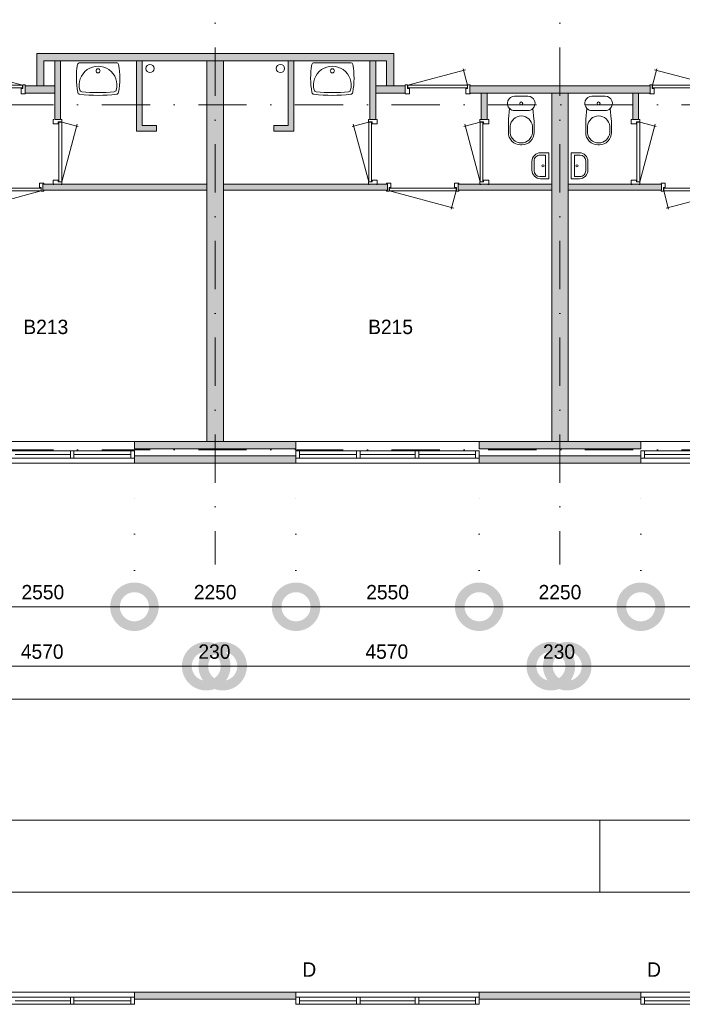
# Model space of a CAD drawing. Header units: millimetres. Extents: x -8493 to 75607, y -19302 to 56340.
# Tile 11 of 40: x 25527 to 34754, y -4623 to 9078. Entities that reach past the tile are written whole.
import ezdxf
from ezdxf.enums import TextEntityAlignment as Align

# ---------------------------------------------------------------- set-up
doc = ezdxf.new("R2010")
doc.units = ezdxf.units.MM
doc.header["$PDMODE"] = 3
doc.header["$PDSIZE"] = 1
doc.linetypes.add('DGN1', pattern=[504.6, 0, -504.6])
doc.linetypes.add('DGN4', pattern=[1345.6, 672.8, -336.4, 0, -336.4])
for name, color, linetype in [('1', 7, 'Continuous'), ('16', 7, 'Continuous'), ('17', 7, 'Continuous'), ('30', 7, 'Continuous'), ('32', 7, 'Continuous'), ('33', 7, 'Continuous'), ('40', 7, 'Continuous'), ('48', 7, 'Continuous'), ('56', 7, 'Continuous'), ('58', 7, 'Continuous'), ('62', 7, 'Continuous')]:
    doc.layers.add(name, color=color, linetype=linetype)
doc.styles.add('dgn003', font='dgn003.shx')
doc.styles.get("Standard").update_dxf_attribs({"font": 'arial.ttf'})
doc.dimstyles.get("Standard").update_dxf_attribs({"dimtxt": 0.18, "dimasz": 0.18, "dimexe": 0.18, "dimexo": 0.0625, "dimgap": 0.09, "dimtad": 0, "dimtih": 1, "dimtoh": 1, "dimdec": 4, "dimzin": 0, "dimdsep": 46, "dimtxsty": 'Standard', "dimcen": 0.09, "dimadec": 0, "dimazin": 0, "dimtfac": 1, "dimtdec": 4, "dimtofl": 0, "dimtmove": 0, "dimatfit": 3, "dimfxl": 1, "dimtolj": 1, "dimtzin": 0, "dimarcsym": 0})

# ---------------------------------------------------------------- blocks, each defined once
blk = doc.blocks.new('830R1015')
at = {"layer": '33', "color": 1, "linetype": 'Continuous', "lineweight": 0}
for p, q in [((-108, -38), (-336.87, -99.32)), ((-108, -868), (-322.82, -66.28))]:
    blk.add_line(p, q, dxfattribs=at)
at = {"layer": '33', "color": 92, "linetype": 'Continuous', "lineweight": 13, "true_color": 0x00e100, "flags": 128}
for points in [[(-100, 0), (-111, 0), (-111, -35), (-61, -35), (-61, -60), (11, -60), (11, 0), (0, 0)], [(-100, -906), (-111, -906), (-111, -871), (-61, -871), (-61, -846), (11, -846), (11, -906), (0, -906)]]:
    blk.add_lwpolyline(points, dxfattribs=at)
at = {"layer": '33', "color": 2, "linetype": 'Continuous', "lineweight": 13, "true_color": 0xf0f000, "flags": 128}
blk.add_lwpolyline([(-108, -868), (-108, -38), (-68, -38), (-68, -868), (-108, -868)], dxfattribs=at)
blk = doc.blocks.new('930L095')
at = {"layer": '33', "color": 1, "linetype": 'Continuous', "lineweight": 0}
for p, q in [((38, -98), (936.31, -338.7)), ((968, -98), (899.56, -353.44))]:
    blk.add_line(p, q, dxfattribs=at)
at = {"layer": '33', "color": 92, "linetype": 'Continuous', "lineweight": 13, "true_color": 0x00e100, "flags": 128}
for points in [[(0, -90), (0, -101), (35, -101), (35, -51), (60, -51), (60, 11), (0, 11), (0, 0)], [(1006, -90), (1006, -101), (971, -101), (971, -51), (946, -51), (946, 11), (1006, 11), (1006, 0)]]:
    blk.add_lwpolyline(points, dxfattribs=at)
at = {"layer": '33', "color": 2, "linetype": 'Continuous', "lineweight": 13, "true_color": 0xf0f000, "flags": 128}
blk.add_lwpolyline([(968, -98), (38, -98), (38, -58), (968, -58), (968, -98)], dxfattribs=at)
blk = doc.blocks.new('830R1016')
at = {"layer": '33', "color": 1, "linetype": 'Continuous', "lineweight": 0}
for p, q in [((-108, -38), (-336.87, -99.32)), ((-108, -868), (-322.82, -66.28))]:
    blk.add_line(p, q, dxfattribs=at)
at = {"layer": '33', "color": 92, "linetype": 'Continuous', "lineweight": 13, "true_color": 0x00e100, "flags": 128}
for points in [[(-100, 0), (-111, 0), (-111, -35), (-61, -35), (-61, -60), (11, -60), (11, 0), (0, 0)], [(-100, -906), (-111, -906), (-111, -871), (-61, -871), (-61, -846), (11, -846), (11, -906), (0, -906)]]:
    blk.add_lwpolyline(points, dxfattribs=at)
at = {"layer": '33', "color": 2, "linetype": 'Continuous', "lineweight": 13, "true_color": 0xf0f000, "flags": 128}
blk.add_lwpolyline([(-108, -868), (-108, -38), (-68, -38), (-68, -868), (-108, -868)], dxfattribs=at)
blk = doc.blocks.new('CLOS025')
at = {"layer": '40', "color": 7, "linetype": 'Continuous', "lineweight": 0}
for p, q in [((-92, -220), (92, -220)), ((-155, -528), (-155, -436)), ((155, -528), (155, -436)), ((-1, -670), (1, -670))]:
    blk.add_line(p, q, dxfattribs=at)
at = {"layer": '40', "color": 7, "linetype": 'Continuous', "lineweight": 0, "flags": 128}
for points in [[(-176, -338), (-162, -192), (-162, -192, -0.674333), (-92, -20), (-92, -20), (92, -20), (92, -20, -0.674333), (162, -192), (162, -192), (176, -338), (176, -338, -0.023285), (180, -431), (180, -431), (180, -525), (180, -525, -0.414214), (10, -695), (10, -695), (-10, -695), (-10, -695, -0.414214), (-180, -525), (-180, -525), (-180, -431), (-180, -431, -0.023285), (-176, -338)], [(-155, -437, -0.917514), (155, -437)], [(155, -528, -0.917521), (-155, -528)]]:
    blk.add_lwpolyline(points, format="xyb", dxfattribs=at)
at = {"layer": '40', "color": 7, "linetype": 'Continuous', "lineweight": 0}
blk.add_circle((0, -120), 20, dxfattribs=at)
for centre, start, end in [((-92, -120), 225.9727, 270), ((92, -120), 270, 314.0273)]:
    blk.add_arc(centre, 100, start, end, dxfattribs=at)
blk = doc.blocks.new('FT015')
at = {"layer": '40', "color": 7, "linetype": 'Continuous', "lineweight": 0}
for p, q in [((-135, 180), (-20, 180)), ((-65, 149), (-65, -149)), ((-20, 180), (-20, -180)), ((-65, -149), (-144, -149))]:
    blk.add_line(p, q, dxfattribs=at)
at = {"layer": '40', "color": 7, "linetype": 'Continuous', "lineweight": 0, "flags": 128}
for points in [[(-255, 60, -0.414214), (-135, 180)], [(-224, 69, -0.414214), (-144, 149)]]:
    blk.add_lwpolyline(points, format="xyb", dxfattribs=at)
for points in [[(-144, 149), (-65, 149)], [(-255, -60), (-255, 60)], [(-224, -69), (-224, 69)], [(-20, -180), (-135, -180)]]:
    blk.add_lwpolyline(points, dxfattribs=at)
at = {"layer": '40', "color": 7, "linetype": 'Continuous', "lineweight": 0}
blk.add_circle((-101, -1), 15.1, dxfattribs=at)
for centre, radius in [((-135, -60), 120), ((-144, -69), 80)]:
    blk.add_arc(centre, radius, 180, 270, dxfattribs=at)
blk = doc.blocks.new('WT015')
at = {"layer": '40', "color": 7, "linetype": 'Continuous', "lineweight": 0}
blk.add_line((-253, -20), (253, -20), dxfattribs=at)
blk.add_circle((0, -133), 28.1, dxfattribs=at)
for centre, radius, start, end in [((766, -236), 1068, 169.7983, 190.5514), ((-253, -53), 33, 90, 169.9973), ((0, -332), 263, 344.8667, 195.1333), ((253, -53), 33, 10.0027, 90), ((-766, -236), 1068, 349.4486, 10.2017), ((-222, -392), 33, 195.1333, 263.9582), ((222, -392), 33, 276.0418, 344.8667), ((-252, -426), 33, 190.3455, 263.1425), ((0, 1669), 2144, 263.1425, 276.8575), ((0, 1707), 2144, 263.9582, 276.0418), ((252, -426), 33, 276.8575, 349.6545)]:
    blk.add_arc(centre, radius, start, end, dxfattribs=at)
blk = doc.blocks.new('830R1017')
at = {"layer": '33', "color": 1, "linetype": 'Continuous', "lineweight": 0}
for p, q in [((-868, 108), (-66.28, 322.82)), ((-38, 108), (-99.32, 336.87))]:
    blk.add_line(p, q, dxfattribs=at)
at = {"layer": '33', "color": 92, "linetype": 'Continuous', "lineweight": 13, "true_color": 0x00e100, "flags": 128}
for points in [[(-906, 100), (-906, 111), (-871, 111), (-871, 61), (-846, 61), (-846, -11), (-906, -11), (-906, 0)], [(0, 100), (0, 111), (-35, 111), (-35, 61), (-60, 61), (-60, -11), (0, -11), (0, 0)]]:
    blk.add_lwpolyline(points, dxfattribs=at)
at = {"layer": '33', "color": 2, "linetype": 'Continuous', "lineweight": 13, "true_color": 0xf0f000, "flags": 128}
blk.add_lwpolyline([(-868, 108), (-38, 108), (-38, 68), (-868, 68), (-868, 108)], dxfattribs=at)
blk = doc.blocks.new('830R1018')
at = {"layer": '33', "color": 1, "linetype": 'Continuous', "lineweight": 0}
for p, q in [((108, -38), (336.87, -99.32)), ((108, -868), (322.82, -66.28))]:
    blk.add_line(p, q, dxfattribs=at)
at = {"layer": '33', "color": 92, "linetype": 'Continuous', "lineweight": 13, "true_color": 0x00e100, "flags": 128}
for points in [[(100, 0), (111, 0), (111, -35), (61, -35), (61, -60), (-11, -60), (-11, 0), (0, 0)], [(100, -906), (111, -906), (111, -871), (61, -871), (61, -846), (-11, -846), (-11, -906), (0, -906)]]:
    blk.add_lwpolyline(points, dxfattribs=at)
at = {"layer": '33', "color": 2, "linetype": 'Continuous', "lineweight": 13, "true_color": 0xf0f000, "flags": 128}
blk.add_lwpolyline([(108, -868), (108, -38), (68, -38), (68, -868), (108, -868)], dxfattribs=at)
blk = doc.blocks.new('930L096')
at = {"layer": '33', "color": 1, "linetype": 'Continuous', "lineweight": 0}
for p, q in [((-968, -98), (-899.56, -353.44)), ((-38, -98), (-936.31, -338.7))]:
    blk.add_line(p, q, dxfattribs=at)
at = {"layer": '33', "color": 92, "linetype": 'Continuous', "lineweight": 13, "true_color": 0x00e100, "flags": 128}
for points in [[(-1006, -90), (-1006, -101), (-971, -101), (-971, -51), (-946, -51), (-946, 11), (-1006, 11), (-1006, 0)], [(0, -90), (0, -101), (-35, -101), (-35, -51), (-60, -51), (-60, 11), (0, 11), (0, 0)]]:
    blk.add_lwpolyline(points, dxfattribs=at)
at = {"layer": '33', "color": 2, "linetype": 'Continuous', "lineweight": 13, "true_color": 0xf0f000, "flags": 128}
blk.add_lwpolyline([(-968, -98), (-38, -98), (-38, -58), (-968, -58), (-968, -98)], dxfattribs=at)
blk = doc.blocks.new('WT016')
at = {"layer": '40', "color": 7, "linetype": 'Continuous', "lineweight": 0}
blk.add_line((253, -20), (-253, -20), dxfattribs=at)
at = {"layer": '40', "color": 7, "linetype": 'Continuous', "lineweight": 0, "flags": 128}
for points in [[(-284, -432, -0.090801), (-286, -47)], [(-286, -47, -0.363957), (-253, -20)], [(-254, -401, -1.30637), (254, -401)], [(253, -20, -0.363957), (286, -47)], [(286, -47, -0.090801), (284, -432)], [(-226, -425, -0.309671), (-254, -401)], [(254, -401, -0.309671), (226, -425)], [(-256, -459, -0.328769), (-284, -432)], [(256, -459, -0.059915), (-256, -459)], [(226, -425, -0.052773), (-226, -425)], [(284, -432, -0.328769), (256, -459)]]:
    blk.add_lwpolyline(points, format="xyb", dxfattribs=at)
at = {"layer": '40', "color": 7, "linetype": 'Continuous', "lineweight": 0}
blk.add_circle((0, -133), 28.1, dxfattribs=at)
blk = doc.blocks.new('830R1019')
at = {"layer": '33', "color": 1, "linetype": 'Continuous', "lineweight": 0}
for p, q in [((38, 108), (99.32, 336.87)), ((868, 108), (66.28, 322.82))]:
    blk.add_line(p, q, dxfattribs=at)
at = {"layer": '33', "color": 92, "linetype": 'Continuous', "lineweight": 13, "true_color": 0x00e100, "flags": 128}
for points in [[(0, 100), (0, 111), (35, 111), (35, 61), (60, 61), (60, -11), (0, -11), (0, 0)], [(906, 100), (906, 111), (871, 111), (871, 61), (846, 61), (846, -11), (906, -11), (906, 0)]]:
    blk.add_lwpolyline(points, dxfattribs=at)
at = {"layer": '33', "color": 2, "linetype": 'Continuous', "lineweight": 13, "true_color": 0xf0f000, "flags": 128}
blk.add_lwpolyline([(868, 108), (38, 108), (38, 68), (868, 68), (868, 108)], dxfattribs=at)
blk = doc.blocks.new('930L097')
at = {"layer": '33', "color": 1, "linetype": 'Continuous', "lineweight": 0}
for p, q in [((-968, -98), (-899.56, -353.44)), ((-38, -98), (-936.31, -338.7))]:
    blk.add_line(p, q, dxfattribs=at)
at = {"layer": '33', "color": 92, "linetype": 'Continuous', "lineweight": 13, "true_color": 0x00e100, "flags": 128}
for points in [[(-1006, -90), (-1006, -101), (-971, -101), (-971, -51), (-946, -51), (-946, 11), (-1006, 11), (-1006, 0)], [(0, -90), (0, -101), (-35, -101), (-35, -51), (-60, -51), (-60, 11), (0, 11), (0, 0)]]:
    blk.add_lwpolyline(points, dxfattribs=at)
at = {"layer": '33', "color": 2, "linetype": 'Continuous', "lineweight": 13, "true_color": 0xf0f000, "flags": 128}
blk.add_lwpolyline([(-968, -98), (-38, -98), (-38, -58), (-968, -58), (-968, -98)], dxfattribs=at)
blk = doc.blocks.new('CLOS027')
at = {"layer": '40', "color": 7, "linetype": 'Continuous', "lineweight": 0}
for p, q in [((92, -220), (-93, -220)), ((-155, -528), (-155, -436)), ((155, -528), (155, -436)), ((1, -670), (-1, -670))]:
    blk.add_line(p, q, dxfattribs=at)
at = {"layer": '40', "color": 7, "linetype": 'Continuous', "lineweight": 0, "flags": 128}
for points in [[(176, -338), (162, -192), (162, -192, 0.674333), (92, -20), (92, -20), (-93, -20), (-93, -20, 0.674333), (-162, -192), (-162, -192), (-176, -338), (-176, -338, 0.023285), (-180, -431), (-180, -431), (-180, -525), (-180, -525, 0.414214), (-10, -695), (-10, -695), (10, -695), (10, -695, 0.414214), (180, -525), (180, -525), (180, -431), (180, -431, 0.023285), (176, -338)], [(-93, -220, -0.194504), (-162, -192)], [(162, -192, -0.194504), (92, -220)]]:
    blk.add_lwpolyline(points, format="xyb", dxfattribs=at)
at = {"layer": '40', "color": 7, "linetype": 'Continuous', "lineweight": 0}
blk.add_circle((0, -120), 20, dxfattribs=at)
for centre, start, end in [((0, -450), 4.9264, 175.0736), ((0, -514), 184.9259, 355.0741)]:
    blk.add_arc(centre, 156, start, end, dxfattribs=at)
blk = doc.blocks.new('830R1022')
at = {"layer": '33', "color": 1, "linetype": 'Continuous', "lineweight": 0}
for p, q in [((38, 108), (99.32, 336.87)), ((868, 108), (66.28, 322.82))]:
    blk.add_line(p, q, dxfattribs=at)
at = {"layer": '33', "color": 92, "linetype": 'Continuous', "lineweight": 13, "true_color": 0x00e100, "flags": 128}
for points in [[(0, 100), (0, 111), (35, 111), (35, 61), (60, 61), (60, -11), (0, -11), (0, 0)], [(906, 100), (906, 111), (871, 111), (871, 61), (846, 61), (846, -11), (906, -11), (906, 0)]]:
    blk.add_lwpolyline(points, dxfattribs=at)
at = {"layer": '33', "color": 2, "linetype": 'Continuous', "lineweight": 13, "true_color": 0xf0f000, "flags": 128}
blk.add_lwpolyline([(868, 108), (38, 108), (38, 68), (868, 68), (868, 108)], dxfattribs=at)
blk = doc.blocks.new('830R1023')
at = {"layer": '33', "color": 1, "linetype": 'Continuous', "lineweight": 0}
for p, q in [((108, -38), (336.87, -99.32)), ((108, -868), (322.82, -66.28))]:
    blk.add_line(p, q, dxfattribs=at)
at = {"layer": '33', "color": 92, "linetype": 'Continuous', "lineweight": 13, "true_color": 0x00e100, "flags": 128}
for points in [[(100, 0), (111, 0), (111, -35), (61, -35), (61, -60), (-11, -60), (-11, 0), (0, 0)], [(100, -906), (111, -906), (111, -871), (61, -871), (61, -846), (-11, -846), (-11, -906), (0, -906)]]:
    blk.add_lwpolyline(points, dxfattribs=at)
at = {"layer": '33', "color": 2, "linetype": 'Continuous', "lineweight": 13, "true_color": 0xf0f000, "flags": 128}
blk.add_lwpolyline([(108, -868), (108, -38), (68, -38), (68, -868), (108, -868)], dxfattribs=at)
blk = doc.blocks.new('FT017')
at = {"layer": '40', "color": 7, "linetype": 'Continuous', "lineweight": 0}
for p, q in [((135, 180), (20, 180)), ((20, 180), (20, -180)), ((65, 149), (65, -149)), ((65, -149), (144, -149))]:
    blk.add_line(p, q, dxfattribs=at)
at = {"layer": '40', "color": 7, "linetype": 'Continuous', "lineweight": 0, "flags": 128}
for points in [[(144, 149), (65, 149)], [(224, -69), (224, 69)], [(255, -60), (255, 60)], [(20, -180), (135, -180)]]:
    blk.add_lwpolyline(points, dxfattribs=at)
for points in [[(255, -60, -0.414214), (135, -180)], [(224, -69, -0.414214), (144, -149)]]:
    blk.add_lwpolyline(points, format="xyb", dxfattribs=at)
at = {"layer": '40', "color": 7, "linetype": 'Continuous', "lineweight": 0}
blk.add_circle((101, -1), 15.1, dxfattribs=at)
for centre, radius in [((135, 60), 120), ((144, 69), 80)]:
    blk.add_arc(centre, radius, 0, 90, dxfattribs=at)
blk = doc.blocks.new('A1')
at = {"layer": '1', "color": 1, "linetype": 'Continuous', "lineweight": 0}
for p, q in [((42100, 0), (42100, 1000)), ((0, 0), (84100, 0))]:
    blk.add_line(p, q, dxfattribs=at)
at = {"layer": '1', "color": 52, "linetype": 'Continuous', "lineweight": 0, "true_color": 0xc3c300, "flags": 128}
blk.add_lwpolyline([(1000, 1000), (83100, 1000), (83100, 58400), (1000, 58400), (1000, 1000)], dxfattribs=at)
blk = doc.blocks.new('_DotSmall')
at = {"color": 0, "linetype": 'ByBlock', "const_width": 0.5}
blk.add_lwpolyline([(-0.0625, 0, 1), (0.0625, 0, 1)], format="xyb", close=True, dxfattribs=at)
blk = doc.blocks.new('*D3678')
at = {"layer": '58', "color": 3, "linetype": 'Continuous', "lineweight": 0, "transparency": 16777216}
blk.add_line((34175, 909), (36725, 909), dxfattribs=at)
at = {"layer": 'Defpoints', "color": 0, "linetype": 'Continuous', "transparency": 16777216}
for p in [(34175, 2908), (36725, 2908), (36725, 909)]:
    blk.add_point(p, dxfattribs=at)
at = {"layer": '58', "color": 3, "linetype": 'Continuous', "lineweight": 0, "transparency": 16777216, "xscale": 1080, "yscale": 1080, "zscale": 1080, "rotation": 180}
blk.add_blockref('_DotSmall', (34175, 909), dxfattribs=at)
at = {"layer": '58', "color": 3, "linetype": 'Continuous', "lineweight": 0, "transparency": 16777216, "xscale": 1080, "yscale": 1080, "zscale": 1080}
blk.add_blockref('_DotSmall', (36725, 909), dxfattribs=at)
at = {"layer": '58', "color": 3, "linetype": 'Continuous', "lineweight": 0, "transparency": 16777216, "insert": (35450, 1111), "char_height": 200, "attachment_point": 5, "style": 'dgn003'}
blk.add_mtext('\\A1;2550', dxfattribs=at)
blk = doc.blocks.new('*D3679')
at = {"layer": '58', "color": 3, "linetype": 'Continuous', "lineweight": 0, "transparency": 16777216}
blk.add_line((31925, 909), (34175, 909), dxfattribs=at)
at = {"layer": 'Defpoints', "color": 0, "linetype": 'Continuous', "transparency": 16777216}
for p in [(31925, 2908), (34175, 2908), (34175, 909)]:
    blk.add_point(p, dxfattribs=at)
at = {"layer": '58', "color": 3, "linetype": 'Continuous', "lineweight": 0, "transparency": 16777216, "xscale": 1080, "yscale": 1080, "zscale": 1080, "rotation": 180}
blk.add_blockref('_DotSmall', (31925, 909), dxfattribs=at)
at = {"layer": '58', "color": 3, "linetype": 'Continuous', "lineweight": 0, "transparency": 16777216, "xscale": 1080, "yscale": 1080, "zscale": 1080}
blk.add_blockref('_DotSmall', (34175, 909), dxfattribs=at)
at = {"layer": '58', "color": 3, "linetype": 'Continuous', "lineweight": 0, "transparency": 16777216, "insert": (33050, 1111), "char_height": 200, "attachment_point": 5, "style": 'dgn003'}
blk.add_mtext('\\A1;2250', dxfattribs=at)
blk = doc.blocks.new('*D3680')
at = {"layer": '58', "color": 3, "linetype": 'Continuous', "lineweight": 0, "transparency": 16777216}
blk.add_line((31925, 909), (29375, 909), dxfattribs=at)
at = {"layer": 'Defpoints', "color": 0, "linetype": 'Continuous', "transparency": 16777216}
for p in [(29375, 2908), (31925, 2908), (29375, 909)]:
    blk.add_point(p, dxfattribs=at)
at = {"layer": '58', "color": 3, "linetype": 'Continuous', "lineweight": 0, "transparency": 16777216, "xscale": 1080, "yscale": 1080, "zscale": 1080, "rotation": 180}
blk.add_blockref('_DotSmall', (29375, 909), dxfattribs=at)
at = {"layer": '58', "color": 3, "linetype": 'Continuous', "lineweight": 0, "transparency": 16777216, "xscale": 1080, "yscale": 1080, "zscale": 1080}
blk.add_blockref('_DotSmall', (31925, 909), dxfattribs=at)
at = {"layer": '58', "color": 3, "linetype": 'Continuous', "lineweight": 0, "transparency": 16777216, "insert": (30650, 1111), "char_height": 200, "attachment_point": 5, "style": 'dgn003'}
blk.add_mtext('\\A1;2550', dxfattribs=at)
blk = doc.blocks.new('*D3681')
at = {"layer": '58', "color": 3, "linetype": 'Continuous', "lineweight": 0, "transparency": 16777216}
blk.add_line((27125, 909), (29375, 909), dxfattribs=at)
at = {"layer": 'Defpoints', "color": 0, "linetype": 'Continuous', "transparency": 16777216}
for p in [(27125, 2908), (29375, 2908), (29375, 909)]:
    blk.add_point(p, dxfattribs=at)
at = {"layer": '58', "color": 3, "linetype": 'Continuous', "lineweight": 0, "transparency": 16777216, "xscale": 1080, "yscale": 1080, "zscale": 1080, "rotation": 180}
blk.add_blockref('_DotSmall', (27125, 909), dxfattribs=at)
at = {"layer": '58', "color": 3, "linetype": 'Continuous', "lineweight": 0, "transparency": 16777216, "xscale": 1080, "yscale": 1080, "zscale": 1080}
blk.add_blockref('_DotSmall', (29375, 909), dxfattribs=at)
at = {"layer": '58', "color": 3, "linetype": 'Continuous', "lineweight": 0, "transparency": 16777216, "insert": (28250, 1111), "char_height": 200, "attachment_point": 5, "style": 'dgn003'}
blk.add_mtext('\\A1;2250', dxfattribs=at)
blk = doc.blocks.new('*D3682')
at = {"layer": '58', "color": 3, "linetype": 'Continuous', "lineweight": 0, "transparency": 16777216}
blk.add_line((24575, 909), (27125, 909), dxfattribs=at)
at = {"layer": 'Defpoints', "color": 0, "linetype": 'Continuous', "transparency": 16777216}
for p in [(24575, 1983), (27125, 1983), (27125, 909)]:
    blk.add_point(p, dxfattribs=at)
at = {"layer": '58', "color": 3, "linetype": 'Continuous', "lineweight": 0, "transparency": 16777216, "xscale": 1080, "yscale": 1080, "zscale": 1080, "rotation": 180}
blk.add_blockref('_DotSmall', (24575, 909), dxfattribs=at)
at = {"layer": '58', "color": 3, "linetype": 'Continuous', "lineweight": 0, "transparency": 16777216, "xscale": 1080, "yscale": 1080, "zscale": 1080}
blk.add_blockref('_DotSmall', (27125, 909), dxfattribs=at)
at = {"layer": '58', "color": 3, "linetype": 'Continuous', "lineweight": 0, "transparency": 16777216, "insert": (25850, 1111), "char_height": 200, "attachment_point": 5, "style": 'dgn003'}
blk.add_mtext('\\A1;2550', dxfattribs=at)
blk = doc.blocks.new('*D3789')
at = {"layer": '58', "color": 3, "linetype": 'Continuous', "lineweight": 0, "transparency": 16777216}
blk.add_line((38035, -376), (-735, -376), dxfattribs=at)
at = {"layer": 'Defpoints', "color": 0, "linetype": 'Continuous', "transparency": 16777216}
for p in [(-735, 1039), (38035, 1039), (-735, -376)]:
    blk.add_point(p, dxfattribs=at)
at = {"layer": '58', "color": 3, "linetype": 'Continuous', "lineweight": 0, "transparency": 16777216, "xscale": 1080, "yscale": 1080, "zscale": 1080, "rotation": 180}
blk.add_blockref('_DotSmall', (-735, -376), dxfattribs=at)
at = {"layer": '58', "color": 3, "linetype": 'Continuous', "lineweight": 0, "transparency": 16777216, "xscale": 1080, "yscale": 1080, "zscale": 1080}
blk.add_blockref('_DotSmall', (38035, -376), dxfattribs=at)
at = {"layer": '58', "color": 3, "linetype": 'Continuous', "lineweight": 0, "transparency": 16777216, "insert": (18650, -173), "char_height": 200, "attachment_point": 5, "style": 'dgn003'}
blk.add_mtext('\\A1;38770', dxfattribs=at)
blk = doc.blocks.new('*D3804')
at = {"layer": '58', "color": 3, "linetype": 'Continuous', "lineweight": 0, "transparency": 16777216}
blk.add_line((28126, 82), (23556, 82), dxfattribs=at)
at = {"layer": 'Defpoints', "color": 0, "linetype": 'Continuous', "transparency": 16777216}
for p in [(23556, 82), (23556, -1045), (28126, -1045)]:
    blk.add_point(p, dxfattribs=at)
at = {"layer": '58', "color": 3, "linetype": 'Continuous', "lineweight": 0, "transparency": 16777216, "xscale": 1080, "yscale": 1080, "zscale": 1080, "rotation": 180}
blk.add_blockref('_DotSmall', (23556, 82), dxfattribs=at)
at = {"layer": '58', "color": 3, "linetype": 'Continuous', "lineweight": 0, "transparency": 16777216, "xscale": 1080, "yscale": 1080, "zscale": 1080}
blk.add_blockref('_DotSmall', (28126, 82), dxfattribs=at)
at = {"layer": '58', "color": 3, "linetype": 'Continuous', "lineweight": 0, "transparency": 16777216, "insert": (25841, 284), "char_height": 200, "attachment_point": 5, "style": 'dgn003'}
blk.add_mtext('\\A1;4570', dxfattribs=at)
blk = doc.blocks.new('*D3805')
at = {"layer": '58', "color": 3, "linetype": 'Continuous', "lineweight": 0, "transparency": 16777216}
for p, q in [((28124, 82), (27044, 82)), ((28354, 82), (28124, 82)), ((28354, 82), (29434, 82))]:
    blk.add_line(p, q, dxfattribs=at)
at = {"layer": 'Defpoints', "color": 0, "linetype": 'Continuous', "transparency": 16777216}
for p in [(28124, 3208), (28354, 3208), (28124, 82)]:
    blk.add_point(p, dxfattribs=at)
at = {"layer": '58', "color": 3, "linetype": 'Continuous', "lineweight": 0, "transparency": 16777216, "xscale": 1080, "yscale": 1080, "zscale": 1080}
blk.add_blockref('_DotSmall', (28124, 82), dxfattribs=at)
at = {"layer": '58', "color": 3, "linetype": 'Continuous', "lineweight": 0, "transparency": 16777216, "xscale": 1080, "yscale": 1080, "zscale": 1080, "rotation": 180}
blk.add_blockref('_DotSmall', (28354, 82), dxfattribs=at)
at = {"layer": '58', "color": 3, "linetype": 'Continuous', "lineweight": 0, "transparency": 16777216, "insert": (28239, 284), "char_height": 200, "attachment_point": 5, "style": 'dgn003'}
blk.add_mtext('\\A1;230', dxfattribs=at)
blk = doc.blocks.new('*D3806')
at = {"layer": '58', "color": 3, "linetype": 'Continuous', "lineweight": 0, "transparency": 16777216}
blk.add_line((32924, 82), (28354, 82), dxfattribs=at)
at = {"layer": 'Defpoints', "color": 0, "linetype": 'Continuous', "transparency": 16777216}
for p in [(28354, 82), (28354, -1045), (32924, -1045)]:
    blk.add_point(p, dxfattribs=at)
at = {"layer": '58', "color": 3, "linetype": 'Continuous', "lineweight": 0, "transparency": 16777216, "xscale": 1080, "yscale": 1080, "zscale": 1080, "rotation": 180}
blk.add_blockref('_DotSmall', (28354, 82), dxfattribs=at)
at = {"layer": '58', "color": 3, "linetype": 'Continuous', "lineweight": 0, "transparency": 16777216, "xscale": 1080, "yscale": 1080, "zscale": 1080}
blk.add_blockref('_DotSmall', (32924, 82), dxfattribs=at)
at = {"layer": '58', "color": 3, "linetype": 'Continuous', "lineweight": 0, "transparency": 16777216, "insert": (30639, 284), "char_height": 200, "attachment_point": 5, "style": 'dgn003'}
blk.add_mtext('\\A1;4570', dxfattribs=at)
blk = doc.blocks.new('*D3807')
at = {"layer": '58', "color": 3, "linetype": 'Continuous', "lineweight": 0, "transparency": 16777216}
for p, q in [((32922, 82), (31842, 82)), ((33152, 82), (32922, 82)), ((33152, 82), (34232, 82))]:
    blk.add_line(p, q, dxfattribs=at)
at = {"layer": 'Defpoints', "color": 0, "linetype": 'Continuous', "transparency": 16777216}
for p in [(32922, 3208), (33152, 3208), (32922, 82)]:
    blk.add_point(p, dxfattribs=at)
at = {"layer": '58', "color": 3, "linetype": 'Continuous', "lineweight": 0, "transparency": 16777216, "xscale": 1080, "yscale": 1080, "zscale": 1080}
blk.add_blockref('_DotSmall', (32922, 82), dxfattribs=at)
at = {"layer": '58', "color": 3, "linetype": 'Continuous', "lineweight": 0, "transparency": 16777216, "xscale": 1080, "yscale": 1080, "zscale": 1080, "rotation": 180}
blk.add_blockref('_DotSmall', (33152, 82), dxfattribs=at)
at = {"layer": '58', "color": 3, "linetype": 'Continuous', "lineweight": 0, "transparency": 16777216, "insert": (33037, 284), "char_height": 200, "attachment_point": 5, "style": 'dgn003'}
blk.add_mtext('\\A1;230', dxfattribs=at)
blk = doc.blocks.new('*D3808')
at = {"layer": '58', "color": 3, "linetype": 'Continuous', "lineweight": 0, "transparency": 16777216}
blk.add_line((37722, 82), (33152, 82), dxfattribs=at)
at = {"layer": 'Defpoints', "color": 0, "linetype": 'Continuous', "transparency": 16777216}
for p in [(33152, 82), (33152, -1045), (37722, -1045)]:
    blk.add_point(p, dxfattribs=at)
at = {"layer": '58', "color": 3, "linetype": 'Continuous', "lineweight": 0, "transparency": 16777216, "xscale": 1080, "yscale": 1080, "zscale": 1080, "rotation": 180}
blk.add_blockref('_DotSmall', (33152, 82), dxfattribs=at)
at = {"layer": '58', "color": 3, "linetype": 'Continuous', "lineweight": 0, "transparency": 16777216, "xscale": 1080, "yscale": 1080, "zscale": 1080}
blk.add_blockref('_DotSmall', (37722, 82), dxfattribs=at)
at = {"layer": '58', "color": 3, "linetype": 'Continuous', "lineweight": 0, "transparency": 16777216, "insert": (35437, 284), "char_height": 200, "attachment_point": 5, "style": 'dgn003'}
blk.add_mtext('\\A1;4570', dxfattribs=at)

msp = doc.modelspace()

# ---------------------------------------------------------------- hatches: boundary and pattern name
at = {"layer": '16'}
for color, points in [(9, [(27124.76, 3207.77), (29374.76, 3207.77), (29374.76, 3107.77), (27124.76, 3107.77)]), (7, [(27124.76, 3007.77), (29374.76, 3007.77), (29374.76, 2907.77), (27124.76, 2907.77)]), (7, [(31924.76, 3007.77), (34174.76, 3007.77), (34174.76, 2907.77), (31924.76, 2907.77)]), (7, [(27124.76, -4552.9), (29374.76, -4552.9), (29374.76, -4452.9), (27124.76, -4452.9)]), (7, [(31924.76, -4552.9), (34174.76, -4552.9), (34174.76, -4452.9), (31924.76, -4452.9)])]:
    msp.add_hatch(color=color, dxfattribs=at).paths.add_polyline_path(points)
at = {"layer": '62'}
for color, points in [(7, [(28249.76, 8607.77), (28249.76, 8507.77), (25864.76, 8507.77), (25864.76, 8157.77), (25764.76, 8157.77), (25764.76, 8607.77)]), (9, [(26094.76, 7687.77), (26014.76, 7687.77), (26014.76, 8507.77), (26094.76, 8507.77)]), (9, [(27434.76, 7607.77), (27434.76, 7527.77), (27154.76, 7527.77), (27154.76, 8507.77), (27234.76, 8507.77), (27234.76, 7607.77)]), (9, [(28134.76, 8507.77), (28364.76, 8507.77), (28364.76, 3207.77), (28134.76, 3207.77)]), (7, [(28249.76, 8607.77), (28249.76, 8507.77), (30634.76, 8507.77), (30634.76, 8157.77), (30734.76, 8157.77), (30734.76, 8607.77)]), (9, [(29064.76, 7607.77), (29064.76, 7527.77), (29344.76, 7527.77), (29344.76, 8507.77), (29264.76, 8507.77), (29264.76, 7607.77)]), (9, [(30404.76, 7687.77), (30484.76, 7687.77), (30484.76, 8507.77), (30404.76, 8507.77)]), (7, [(26014.76, 8057.77), (25604.76, 8057.77), (25604.76, 8157.77), (26014.76, 8157.77)]), (7, [(30484.76, 8057.77), (30894.76, 8057.77), (30894.76, 8157.77), (30484.76, 8157.77)]), (7, [(31794.76, 8057.77), (33049.76, 8057.77), (33049.76, 8157.77), (31794.76, 8157.77)]), (7, [(34304.76, 8057.77), (33049.76, 8057.77), (33049.76, 8157.77), (34304.76, 8157.77)]), (9, [(31954.76, 7687.77), (32034.76, 7687.77), (32034.76, 8057.77), (31954.76, 8057.77)]), (9, [(32934.76, 8057.77), (33164.76, 8057.77), (33164.76, 3207.77), (32934.76, 3207.77)]), (9, [(34144.76, 7687.77), (34064.76, 7687.77), (34064.76, 8057.77), (34144.76, 8057.77)]), (9, [(28134.76, 6787.77), (25849.76, 6787.77), (25849.76, 6707.77), (28134.76, 6707.77)]), (9, [(28364.76, 6787.77), (30649.76, 6787.77), (30649.76, 6707.77), (28364.76, 6707.77)]), (9, [(31634.76, 6787.77), (32934.76, 6787.77), (32934.76, 6707.77), (31634.76, 6707.77)]), (9, [(34464.76, 6787.77), (33164.76, 6787.77), (33164.76, 6707.77), (34464.76, 6707.77)]), (9, [(31924.76, 3207.77), (34174.76, 3207.77), (34174.76, 3107.77), (31924.76, 3107.77)])]:
    msp.add_hatch(color=color, dxfattribs=at).paths.add_polyline_path(points)

# ---------------------------------------------------------------- linework, layer by layer
at = {"layer": '16', "color": 92, "linetype": 'Continuous', "lineweight": 0, "true_color": 0x00e100, "flags": 128}
for points in [[(28249.76, 8607.77), (25764.76, 8607.77), (25764.76, 8157.77), (25864.76, 8157.77), (25864.76, 8507.77), (28249.76, 8507.77), (28249.76, 8607.77)], [(26094.76, 8507.77), (26014.76, 8507.77), (26014.76, 7687.77), (26094.76, 7687.77), (26094.76, 8507.77)], [(27234.76, 8507.77), (27234.76, 7607.77), (27434.76, 7607.77), (27434.76, 7527.77), (27154.76, 7527.77), (27154.76, 8507.77), (27234.76, 8507.77)], [(28249.76, 8607.77), (30734.76, 8607.77), (30734.76, 8157.77), (30634.76, 8157.77), (30634.76, 8507.77), (28249.76, 8507.77), (28249.76, 8607.77)], [(29264.76, 8507.77), (29264.76, 7607.77), (29064.76, 7607.77), (29064.76, 7527.77), (29344.76, 7527.77), (29344.76, 8507.77), (29264.76, 8507.77)], [(30404.76, 8507.77), (30484.76, 8507.77), (30484.76, 7687.77), (30404.76, 7687.77), (30404.76, 8507.77)], [(26014.76, 8157.77), (25604.76, 8157.77), (25604.76, 8057.77), (26014.76, 8057.77), (26014.76, 8157.77)], [(30484.76, 8157.77), (30894.76, 8157.77), (30894.76, 8057.77), (30484.76, 8057.77), (30484.76, 8157.77)], [(31794.76, 8157.77), (33049.76, 8157.77), (33049.76, 8057.77), (31794.76, 8057.77), (31794.76, 8157.77)], [(34304.76, 8157.77), (33049.76, 8157.77), (33049.76, 8057.77), (34304.76, 8057.77), (34304.76, 8157.77)], [(31954.76, 8057.77), (32034.76, 8057.77), (32034.76, 7687.77), (31954.76, 7687.77), (31954.76, 8057.77)], [(34144.76, 8057.77), (34064.76, 8057.77), (34064.76, 7687.77), (34144.76, 7687.77), (34144.76, 8057.77)], [(30649.76, 6787.77), (28364.76, 6787.77), (28364.76, 6707.77), (30649.76, 6707.77), (30649.76, 6787.77)], [(32934.76, 6787.77), (31634.76, 6787.77), (31634.76, 6707.77), (32934.76, 6707.77), (32934.76, 6787.77)], [(33164.76, 6787.77), (34464.76, 6787.77), (34464.76, 6707.77), (33164.76, 6707.77), (33164.76, 6787.77)], [(27124.76, 3207.77), (29374.76, 3207.77), (29374.76, 3107.77), (27124.76, 3107.77), (27124.76, 3207.77)], [(31924.76, 3207.77), (34174.76, 3207.77), (34174.76, 3107.77), (31924.76, 3107.77), (31924.76, 3207.77)], [(27124.76, 3007.77), (29374.76, 3007.77), (29374.76, 2907.77), (27124.76, 2907.77), (27124.76, 3007.77)], [(31924.76, 3007.77), (34174.76, 3007.77), (34174.76, 2907.77), (31924.76, 2907.77), (31924.76, 3007.77)], [(27124.76, -4552.9), (29374.76, -4552.9), (29374.76, -4452.9), (27124.76, -4452.9), (27124.76, -4552.9)], [(31924.76, -4552.9), (34174.76, -4552.9), (34174.76, -4452.9), (31924.76, -4452.9), (31924.76, -4552.9)]]:
    msp.add_lwpolyline(points, dxfattribs=at)
at = {"layer": '16', "color": 9, "linetype": 'Continuous', "lineweight": 0, "flags": 128}
msp.add_lwpolyline([(27124.76, 3207.77), (29374.76, 3207.77), (29374.76, 3107.77), (27124.76, 3107.77), (27124.76, 3207.77)], dxfattribs=at)
at = {"layer": '16', "color": 7, "linetype": 'Continuous', "lineweight": 0, "flags": 128}
for points in [[(27124.76, 3007.77), (29374.76, 3007.77), (29374.76, 2907.77), (27124.76, 2907.77), (27124.76, 3007.77)], [(31924.76, 3007.77), (34174.76, 3007.77), (34174.76, 2907.77), (31924.76, 2907.77), (31924.76, 3007.77)], [(27124.76, -4552.9), (29374.76, -4552.9), (29374.76, -4452.9), (27124.76, -4452.9), (27124.76, -4552.9)], [(31924.76, -4552.9), (34174.76, -4552.9), (34174.76, -4452.9), (31924.76, -4452.9), (31924.76, -4552.9)]]:
    msp.add_lwpolyline(points, dxfattribs=at)
at = {"layer": '17', "color": 92, "linetype": 'Continuous', "lineweight": 0, "true_color": 0x00e100, "flags": 128}
for points in [[(28134.76, 8507.77), (28364.76, 8507.77), (28364.76, 3207.77), (28134.76, 3207.77), (28134.76, 8507.77)], [(32934.76, 8057.77), (33164.76, 8057.77), (33164.76, 3207.77), (32934.76, 3207.77), (32934.76, 8057.77)]]:
    msp.add_lwpolyline(points, dxfattribs=at)
at = {"layer": '30', "color": 3, "linetype": 'Continuous', "lineweight": 0}
for p, q in [((27124.76, 3207.77), (24574.76, 3207.77)), ((29374.76, 3207.77), (31924.76, 3207.77)), ((36724.76, 3207.77), (34174.76, 3207.77)), ((27124.76, 2907.77), (24574.76, 2907.77)), ((29374.76, 2907.77), (31924.76, 2907.77)), ((36724.76, 2907.77), (34174.76, 2907.77)), ((27124.76, -4452.9), (24574.76, -4452.9)), ((29374.76, -4452.9), (31924.76, -4452.9)), ((36724.76, -4452.9), (34174.76, -4452.9))]:
    msp.add_line(p, q, dxfattribs=at)
at = {"layer": '32', "color": 3, "linetype": 'Continuous', "lineweight": 0}
for p, q in [((24624.76, 3077.77), (27074.76, 3077.77)), ((26233.09, 3027.77), (25466.42, 3027.77)), ((27074.76, 3027.77), (26283.09, 3027.77)), ((27074.76, 3077.77), (27074.76, 2977.77)), ((31874.76, 3077.77), (29424.76, 3077.77)), ((29424.76, 3077.77), (29424.76, 2977.77)), ((29424.76, 3027.77), (30216.43, 3027.77)), ((30266.43, 3027.77), (31033.1, 3027.77)), ((31083.1, 3027.77), (31874.76, 3027.77)), ((34224.76, 3077.77), (36674.76, 3077.77)), ((35016.42, 3027.77), (34224.76, 3027.77)), ((27074.76, 2977.77), (24574.76, 2977.77)), ((29424.76, 2977.77), (31924.76, 2977.77)), ((36674.76, 2977.77), (34174.76, 2977.77)), ((27074.76, -4522.9), (24574.76, -4522.9)), ((24624.76, -4622.9), (27074.76, -4622.9)), ((26233.09, -4572.9), (25466.42, -4572.9)), ((27074.76, -4572.9), (26283.09, -4572.9)), ((27074.76, -4622.9), (27074.76, -4522.9)), ((29424.76, -4522.9), (31924.76, -4522.9)), ((29424.76, -4622.9), (29424.76, -4522.9)), ((29424.76, -4572.9), (30216.43, -4572.9)), ((31874.76, -4622.9), (29424.76, -4622.9)), ((30266.43, -4572.9), (31033.1, -4572.9)), ((31083.1, -4572.9), (31874.76, -4572.9)), ((36674.76, -4522.9), (34174.76, -4522.9)), ((35016.42, -4572.9), (34224.76, -4572.9)), ((34224.76, -4622.9), (36674.76, -4622.9))]:
    msp.add_line(p, q, dxfattribs=at)
at = {"layer": '32', "color": 3, "linetype": 'Continuous', "lineweight": 0, "flags": 128}
for points in [[(26283.09, 2977.77), (26233.09, 2977.77), (26233.09, 3077.77), (26283.09, 3077.77), (26283.09, 2977.77)], [(27124.76, 2977.77), (27074.76, 2977.77), (27074.76, 3077.77), (27124.76, 3077.77), (27124.76, 2977.77)], [(29374.76, 2977.77), (29424.76, 2977.77), (29424.76, 3077.77), (29374.76, 3077.77), (29374.76, 2977.77)], [(30216.43, 2977.77), (30266.43, 2977.77), (30266.43, 3077.77), (30216.43, 3077.77), (30216.43, 2977.77)], [(31033.1, 2977.77), (31083.1, 2977.77), (31083.1, 3077.77), (31033.1, 3077.77), (31033.1, 2977.77)], [(31874.76, 2977.77), (31924.76, 2977.77), (31924.76, 3077.77), (31874.76, 3077.77), (31874.76, 2977.77)], [(34224.76, 2977.77), (34174.76, 2977.77), (34174.76, 3077.77), (34224.76, 3077.77), (34224.76, 2977.77)], [(26283.09, -4522.9), (26233.09, -4522.9), (26233.09, -4622.9), (26283.09, -4622.9), (26283.09, -4522.9)], [(27124.76, -4522.9), (27074.76, -4522.9), (27074.76, -4622.9), (27124.76, -4622.9), (27124.76, -4522.9)], [(29374.76, -4522.9), (29424.76, -4522.9), (29424.76, -4622.9), (29374.76, -4622.9), (29374.76, -4522.9)], [(30216.43, -4522.9), (30266.43, -4522.9), (30266.43, -4622.9), (30216.43, -4622.9), (30216.43, -4522.9)], [(31033.1, -4522.9), (31083.1, -4522.9), (31083.1, -4622.9), (31033.1, -4622.9), (31033.1, -4522.9)], [(31874.76, -4522.9), (31924.76, -4522.9), (31924.76, -4622.9), (31874.76, -4622.9), (31874.76, -4522.9)], [(34224.76, -4522.9), (34174.76, -4522.9), (34174.76, -4622.9), (34224.76, -4622.9), (34224.76, -4522.9)]]:
    msp.add_lwpolyline(points, dxfattribs=at)
at = {"layer": '40', "color": 3, "linetype": 'Continuous', "lineweight": 0}
for centre in [(27341.52, 8399.17), (29158, 8399.17)]:
    msp.add_circle(centre, 57.46, dxfattribs=at)
at = {"layer": '56', "color": 3, "linetype": 'DGN4', "lineweight": 0}
for p, q in [((28249.76, 50407.77), (28249.76, 1494.98)), ((33049.76, 50407.77), (33049.76, 1494.98)), ((51564.76, 7892.77), (-3435.24, 7892.77)), ((51564.76, 3092.77), (-3435.24, 3092.77))]:
    msp.add_line(p, q, dxfattribs=at)
at = {"layer": '58', "color": 3, "linetype": 'Continuous', "lineweight": 0}
msp.add_line((33164.76, 3207.77), (34174.76, 3207.77), dxfattribs=at)
at = {"layer": '58', "color": 3, "linetype": 'DGN1', "lineweight": 0}
for p, q in [((27124.76, 907.77), (27124.76, 2907.77)), ((29374.76, 907.77), (29374.76, 2907.77)), ((31924.76, 907.77), (31924.76, 2907.77)), ((34174.76, 907.77), (34174.76, 2907.77))]:
    msp.add_line(p, q, dxfattribs=at)
at = {"layer": '62', "color": 7, "linetype": 'Continuous', "lineweight": 0, "flags": 128}
for points in [[(28249.76, 8607.77), (28249.76, 8507.77), (25864.76, 8507.77), (25864.76, 8157.77), (25764.76, 8157.77), (25764.76, 8607.77), (28249.76, 8607.77)], [(28249.76, 8607.77), (28249.76, 8507.77), (30634.76, 8507.77), (30634.76, 8157.77), (30734.76, 8157.77), (30734.76, 8607.77), (28249.76, 8607.77)], [(26014.76, 8057.77), (25604.76, 8057.77), (25604.76, 8157.77), (26014.76, 8157.77), (26014.76, 8057.77)], [(30484.76, 8057.77), (30894.76, 8057.77), (30894.76, 8157.77), (30484.76, 8157.77), (30484.76, 8057.77)], [(31794.76, 8057.77), (33049.76, 8057.77), (33049.76, 8157.77), (31794.76, 8157.77), (31794.76, 8057.77)], [(34304.76, 8057.77), (33049.76, 8057.77), (33049.76, 8157.77), (34304.76, 8157.77), (34304.76, 8057.77)]]:
    msp.add_lwpolyline(points, dxfattribs=at)
at = {"layer": '62', "color": 9, "linetype": 'Continuous', "lineweight": 0, "flags": 128}
for points in [[(26094.76, 7687.77), (26014.76, 7687.77), (26014.76, 8507.77), (26094.76, 8507.77), (26094.76, 7687.77)], [(27434.76, 7607.77), (27434.76, 7527.77), (27154.76, 7527.77), (27154.76, 8507.77), (27234.76, 8507.77), (27234.76, 7607.77), (27434.76, 7607.77)], [(28134.76, 8507.77), (28364.76, 8507.77), (28364.76, 3207.77), (28134.76, 3207.77), (28134.76, 8507.77)], [(29064.76, 7607.77), (29064.76, 7527.77), (29344.76, 7527.77), (29344.76, 8507.77), (29264.76, 8507.77), (29264.76, 7607.77), (29064.76, 7607.77)], [(30404.76, 7687.77), (30484.76, 7687.77), (30484.76, 8507.77), (30404.76, 8507.77), (30404.76, 7687.77)], [(31954.76, 7687.77), (32034.76, 7687.77), (32034.76, 8057.77), (31954.76, 8057.77), (31954.76, 7687.77)], [(32934.76, 8057.77), (33164.76, 8057.77), (33164.76, 3207.77), (32934.76, 3207.77), (32934.76, 8057.77)], [(34144.76, 7687.77), (34064.76, 7687.77), (34064.76, 8057.77), (34144.76, 8057.77), (34144.76, 7687.77)], [(25849.76, 6787.77), (28134.76, 6787.77), (28134.76, 6707.77), (25849.76, 6707.77), (25849.76, 6787.77)], [(28134.76, 6787.77), (25849.76, 6787.77), (25849.76, 6707.77), (28134.76, 6707.77), (28134.76, 6787.77)], [(28364.76, 6787.77), (30649.76, 6787.77), (30649.76, 6707.77), (28364.76, 6707.77), (28364.76, 6787.77)], [(31634.76, 6787.77), (32934.76, 6787.77), (32934.76, 6707.77), (31634.76, 6707.77), (31634.76, 6787.77)], [(34464.76, 6787.77), (33164.76, 6787.77), (33164.76, 6707.77), (34464.76, 6707.77), (34464.76, 6787.77)], [(31924.76, 3207.77), (34174.76, 3207.77), (34174.76, 3107.77), (31924.76, 3107.77), (31924.76, 3207.77)]]:
    msp.add_lwpolyline(points, dxfattribs=at)

# ---------------------------------------------------------------- block references
at = {"color": 7, "linetype": 'Continuous', "lineweight": 0}
for name, p in [('A1', (-8492.96, -3060.21)), ('830R1019', (24700.05, 8059.67)), ('WT016', (26618.9, 8499.91)), ('WT015', (29880.62, 8499.91)), ('830R1017', (31799.47, 8059.67)), ('830R1022', (34300.05, 8059.67)), ('CLOS025', (32511.25, 8032.87)), ('CLOS027', (33588.27, 8032.87)), ('830R1018', (26004.58, 7690.85)), ('830R1015', (30494.94, 7690.85)), ('830R1016', (32046.36, 7690.86)), ('830R1023', (34053.16, 7690.86)), ('FT015', (32914.33, 7045.73)), ('FT017', (33185.19, 7045.73)), ('930L096', (25862.99, 6793.74)), ('930L095', (30636.53, 6793.74)), ('930L097', (35462.99, 6793.74))]:
    msp.add_blockref(name, p, dxfattribs=at)

# ---------------------------------------------------------------- texts
at = {"layer": '48', "color": 7, "linetype": 'Continuous', "lineweight": 0, "style": 'dgn003'}
for s, p in [('B213', (25891.1, 4803.56)), ('B215', (30691.51, 4803.56)), ('D', (29559.77, -4139.6)), ('D', (34359.77, -4139.6))]:
    msp.add_text(s, height=200, dxfattribs=at).set_placement(p, align=Align.MIDDLE_CENTER)

# ---------------------------------------------------------------- dimensions: what is measured, and where the dimension line sits
at = {"layer": '58', "color": 3, "linetype": 'Continuous', "lineweight": 0}
for base, p1, p2, picture, middle in [((28124.16, 82.18), (28354.16, 3207.77), (28124.16, 3207.77), '*D3805', (28239.16, 284.36)), ((32922.04, 82.18), (33152.04, 3207.77), (32922.04, 3207.77), '*D3807', (33037.04, 284.36)), ((29374.76, 909.36), (27124.76, 2907.77), (29374.76, 2907.77), '*D3681', (28249.76, 1111.47)), ((29374.76, 909.36), (31924.76, 2907.77), (29374.76, 2907.77), '*D3680', (30649.76, 1111.47)), ((34174.76, 909.36), (31924.76, 2907.77), (34174.76, 2907.77), '*D3679', (33049.76, 1111.47)), ((36724.76, 909.36), (34174.76, 2907.77), (36724.76, 2907.77), '*D3678', (35449.76, 1111.47)), ((27124.76, 909.36), (24574.76, 1983.09), (27124.76, 1983.09), '*D3682', (25849.76, 1111.47)), ((-735.24, -375.66), (38034.76, 1039.4), (-735.24, 1039.4), '*D3789', (18649.76, -173.48)), ((23556.28, 82.18), (28126.28, -1045.4), (23556.28, -1045.4), '*D3804', (25841.28, 284.29)), ((28354.16, 82.18), (32924.16, -1045.4), (28354.16, -1045.4), '*D3806', (30639.16, 284.29)), ((33152.04, 82.18), (37722.04, -1045.4), (33152.04, -1045.4), '*D3808', (35437.04, 284.29))]:
    dim = msp.add_linear_dim(base=base, p1=p1, p2=p2, dimstyle='Standard', override={"dimscale": 1, "dimtxt": 200, "dimasz": 1080, "dimexe": 0, "dimexo": 0, "dimgap": 100, "dimtad": 1, "dimjust": 0, "dimtih": 0, "dimtoh": 0, "dimdec": 0, "dimlfac": 1, "dimzin": 11, "dimdsep": 46, "dimlunit": 2, "dimpost": '<>', "dimtxsty": 'dgn003', "dimblk1": 'DotSmall', "dimblk2": 'DotSmall', "dimsah": 1, "dimcen": 0, "dimse1": 1, "dimse2": 1, "dimclrd": 3, "dimclre": 3, "dimclrt": 3, "dimtol": 0, "dimtix": 1, "dimtofl": 1, "dimatfit": 3, "dimfrac": 1, "dimtolj": 1, "dimlwd": 0, "dimlwe": 0}, dxfattribs=at)
    dim.commit()
    dim.dimension.update_dxf_attribs({"geometry": picture, "text_midpoint": middle})

doc.saveas('drawing.dxf')
